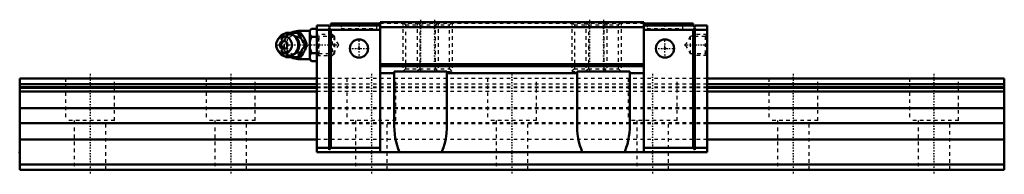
# Model space of a CAD drawing. Header units: millimetres. Extents: x -20 to 260, y -1 to 43.
import ezdxf

# ---------------------------------------------------------------- set-up
doc = ezdxf.new("R2010")
doc.units = ezdxf.units.MM
doc.linetypes.add('Center', pattern=[1.5, 0.45, -0.5, 0.05, -0.5])
doc.linetypes.add('Dashed', pattern=[2, 1, -1])
for name, color, linetype, lineweight in [('2d ConnectionPoints', 7, 'Continuous', 50), ('AM_0', 7, 'Continuous', 50), ('AM_4', 3, 'Continuous', 25), ('AM_5', 3, 'Continuous', 25), ('AM_7', 7, 'Center', 25), ('AM_9', 6, 'Dashed', 25)]:
    doc.layers.add(name, color=color, linetype=linetype, lineweight=lineweight)

# ---------------------------------------------------------------- blocks, each defined once
blk = doc.blocks.new('1_SRG_B_M6F_grease_nipple_joint_0_in_SRG30XC1SS280LPG200BM6F8450001_0')
at = {"layer": 'AM_0'}
for p, q in [((62.5, 39.5), (59.2, 39.5)), ((63, 40.12), (62.5, 39.62)), ((62.5, 39.62), (62.5, 31.38)), ((63, 40.12), (64.5, 40.12)), ((53.7, 37.46), (53.34, 36.94)), ((55.43, 38.7), (55.65, 39)), ((55.65, 39), (59.83, 39)), ((63, 37.81), (64.5, 37.81)), ((53.34, 34.06), (53.7, 33.54)), ((61.27, 35.5), (61.71, 35.5)), ((55.65, 32), (55.42, 32.3)), ((55.65, 32), (59.83, 32)), ((59.2, 31.5), (62.5, 31.5)), ((62.5, 31.38), (63, 30.88)), ((63, 33.19), (64.5, 33.19)), ((63, 30.88), (64.5, 30.88))]:
    blk.add_line(p, q, dxfattribs=at)
for points in [[(63, 40.12), (62.71, 39.8), (62.5, 39.46)], [(59.4, 39), (59.58, 38.45), (59.68, 38.17), (59.8, 37.88), (59.98, 37.48), (60.21, 37.05), (60.45, 36.65), (60.72, 36.25), (61, 35.87), (61.27, 35.5)], [(61.71, 35.5), (61.58, 35.86), (61.45, 36.23), (61.28, 36.63), (61.09, 37.03), (60.78, 37.59), (60.43, 38.16), (60.13, 38.59), (59.83, 39)], [(62.5, 38.47), (62.56, 38.36), (62.75, 38.08), (63, 37.81)], [(63, 37.81), (62.71, 37.17), (62.5, 36.49)], [(61.27, 35.5), (60.87, 34.95), (60.67, 34.67), (60.47, 34.38), (60.22, 33.98), (60, 33.55), (59.81, 33.15), (59.65, 32.75), (59.52, 32.37), (59.4, 32)], [(59.83, 32), (60.1, 32.36), (60.35, 32.73), (60.61, 33.13), (60.85, 33.53), (61.15, 34.09), (61.4, 34.66), (61.56, 35.09), (61.71, 35.5)], [(62.5, 34.51), (62.56, 34.3), (62.75, 33.74), (63, 33.19)], [(63, 33.19), (62.71, 32.87), (62.5, 32.53)], [(62.5, 31.54), (62.56, 31.44), (62.75, 31.15), (63, 30.88)]]:
    blk.add_lwpolyline(points, dxfattribs=at)
for centre, radius, start, end in [((59.2, 35.5), 4, 90, 118.5998), ((56.16, 35.5), 3.3, 270, 90), ((59.2, 35.5), 4, 241.1241, 270)]:
    blk.add_arc(centre, radius, start, end, dxfattribs=at)
for major_axis in [(0, 2.42), (0, -1.12)]:
    blk.add_ellipse((55.15, 35.5), major_axis=major_axis, ratio=0.927184, dxfattribs=at)
blk.add_ellipse((56.16, 35.5), major_axis=(0, 3.3), ratio=0.927184, start_param=2.207257, end_param=7.217521, dxfattribs=at)
at = {"layer": 'AM_4'}
for p, q in [((59.2, 39.5), (59.2, 39.01)), ((59.2, 31.99), (59.2, 31.5))]:
    blk.add_line(p, q, dxfattribs=at)
blk.add_ellipse((56.97, 35.5), major_axis=(0, 2.97), ratio=0.927184, start_param=3.499913, end_param=5.924864, dxfattribs=at)
at = {"layer": 'AM_5', "linetype": 'Dashed'}
blk.add_line((65.04, 32.5), (65.04, 38.5), dxfattribs=at)
at = {"layer": 'AM_7'}
for p, q in [((59.2, 31.3), (59.2, 39.7)), ((56.16, 32.04), (56.16, 38.97)), ((52.69, 35.5), (71.03, 35.5))]:
    blk.add_line(p, q, dxfattribs=at)
at = {"layer": 'AM_9'}
for p, q in [((59.2, 39.01), (59.2, 31.99)), ((68.89, 38.5), (64.5, 38.5)), ((69.5, 37.89), (68.89, 38.5)), ((68.89, 38.5), (68.89, 32.5)), ((69.5, 37.89), (69.5, 33.11)), ((53.78, 35.5), (54.21, 35.5)), ((59.45, 35.52), (59.45, 35.5)), ((59.45, 35.5), (59.45, 35.43)), ((64.5, 32.5), (68.89, 32.5)), ((68.89, 32.5), (69.5, 33.11))]:
    blk.add_line(p, q, dxfattribs=at)
for points in [[(53.78, 35.5), (53.9, 35.86), (54.03, 36.24), (54.1, 36.42)], [(56.08, 39), (55.96, 38.64), (55.82, 38.27), (55.66, 37.87), (55.46, 37.47), (55.16, 36.91), (54.81, 36.34), (54.51, 35.91), (54.21, 35.5)], [(58.21, 33.05), (58.1, 32.98), (57.87, 32.85), (57.62, 32.75), (57.36, 32.68), (57.1, 32.63), (56.83, 32.62), (56.56, 32.63), (56.3, 32.68), (56.04, 32.75), (55.79, 32.86), (55.55, 32.99), (55.32, 33.15), (55.11, 33.33), (54.92, 33.53), (54.75, 33.76), (54.6, 34), (54.47, 34.26), (54.37, 34.53), (54.29, 34.81), (54.24, 35.1), (54.22, 35.39), (54.22, 35.69), (54.25, 35.98), (54.31, 36.26), (54.39, 36.54), (54.5, 36.81), (54.63, 37.06), (54.79, 37.3), (54.96, 37.52), (55.16, 37.72), (55.37, 37.89), (55.6, 38.04), (55.84, 38.17), (56.09, 38.26), (56.34, 38.33), (56.61, 38.37), (56.88, 38.38), (57.14, 38.36), (57.41, 38.31), (57.67, 38.23), (57.92, 38.12), (58.14, 38)], [(54.45, 37.2), (54.59, 37.45), (54.84, 37.85), (55.1, 38.25), (55.38, 38.63), (55.43, 38.7)], [(58.14, 38), (58.15, 37.99), (58.38, 37.83), (58.58, 37.64), (58.67, 37.55)], [(60.36, 36.83), (60.03, 37.16), (59.64, 37.47), (59.2, 37.75)], [(54.08, 34.62), (54.03, 34.75), (53.9, 35.13), (53.78, 35.5)], [(54.21, 35.5), (54.47, 35.14), (54.73, 34.77), (54.99, 34.37), (55.23, 33.97), (55.53, 33.41), (55.78, 32.84), (55.94, 32.41), (56.08, 32)], [(55.42, 32.3), (55.38, 32.36), (55.11, 32.74), (54.85, 33.12), (54.6, 33.53), (54.39, 33.92)], [(59.2, 33.25), (59.66, 33.54), (60.04, 33.85), (60.35, 34.16)], [(60.77, 34.79), (60.88, 35.14), (60.92, 35.49), (60.89, 35.84), (60.78, 36.18), (60.77, 36.19)], [(58.52, 33.3), (58.33, 33.14), (58.21, 33.05)]]:
    blk.add_lwpolyline(points, dxfattribs=at)
blk.add_arc((59.2, 35.5), 4, 118.5998, 241.1241, dxfattribs=at)
for centre, major_axis, start_param, end_param in [((56.16, 35.5), (0, 3.3), 0.934336, 2.207257), ((56.97, 35.5), (0, 2.97), 5.924864, 7.135838), ((58.05, 35.5), (0, -2.57), 2.639469, 6.785309), ((56.97, 35.5), (0, 2.97), 2.211141, 3.499913)]:
    blk.add_ellipse(centre, major_axis=major_axis, ratio=0.927184, start_param=start_param, end_param=end_param, dxfattribs=at)
for centre, major_axis in [((56.7, 35.5), (0, -2.97)), ((58.18, 35.5), (0, -3.44))]:
    blk.add_ellipse(centre, major_axis=major_axis, ratio=0.927184, dxfattribs=at)
blk = doc.blocks.new('2_SRG30XCSSB_M6F1_Slide25_55_0_in_SRG30XC1SS280LPG200BM6F8450001_0')
at = {"layer": 'AM_0'}
for p, q in [((64.5, 41), (64.5, 5)), ((68, 41), (64.5, 41)), ((68, 39.8), (64.5, 39.8)), ((68, 40.5), (68.5, 41)), ((68, 41), (68, 40.5)), ((68, 40.3), (68, 5.7)), ((68.5, 39.8), (68, 40.3)), ((82.5, 41.6), (68.5, 41.6)), ((68.5, 41.6), (68.5, 41)), ((82.5, 41), (68.5, 41)), ((68.5, 39.8), (68.5, 6.2)), ((82.5, 39.8), (68.5, 39.8)), ((82.5, 42), (82.5, 5)), ((157.5, 42), (82.5, 42)), ((157.5, 40.6), (82.5, 40.6)), ((157.5, 42), (157.5, 5)), ((171.5, 41.6), (157.5, 41.6)), ((157.5, 41), (171.5, 41)), ((157.5, 39.8), (171.5, 39.8)), ((171.5, 41), (171.5, 41.6)), ((172, 40.5), (171.5, 41)), ((171.5, 39.8), (172, 40.3)), ((171.5, 39.8), (171.5, 6.2)), ((172, 41), (175.5, 41)), ((172, 41), (172, 40.5)), ((172, 40.3), (172, 5.7)), ((172, 39.8), (175.5, 39.8)), ((175.5, 41), (175.5, 5)), ((157.5, 30), (82.5, 30)), ((157.5, 29.5), (82.5, 29.5)), ((86.5, 12.8), (86.5, 28)), ((86.5, 28), (101.5, 28)), ((101.5, 28), (101.5, 12.8)), ((138.5, 28), (153.5, 28)), ((138.5, 12.8), (138.5, 28)), ((153.5, 28), (153.5, 12.8)), ((86.5, 27.52), (82.5, 27.52)), ((138.5, 27.52), (101.5, 27.52)), ((157.5, 27.52), (153.5, 27.52)), ((68, 6.2), (64.5, 6.2)), ((68, 5.7), (68.5, 6.2)), ((82.5, 6.2), (68.5, 6.2)), ((157.5, 6.2), (171.5, 6.2)), ((172, 5.7), (171.5, 6.2)), ((172, 6.2), (175.5, 6.2)), ((175.5, 5), (64.5, 5))]:
    blk.add_line(p, q, dxfattribs=at)
for points in [[(88, 5), (87.63, 5.94), (87.31, 6.92), (87.04, 7.96), (86.82, 9.03), (86.66, 10.12), (86.55, 11.24), (86.5, 12.37), (86.5, 12.8)], [(101.5, 12.8), (101.47, 11.66), (101.39, 10.54), (101.24, 9.43), (101.05, 8.35), (100.8, 7.3), (100.5, 6.3), (100.14, 5.34), (100, 5)], [(140, 5), (139.63, 5.94), (139.31, 6.92), (139.04, 7.96), (138.82, 9.03), (138.66, 10.12), (138.55, 11.24), (138.5, 12.37), (138.5, 12.8)], [(153.5, 12.8), (153.47, 11.66), (153.39, 10.54), (153.24, 9.43), (153.05, 8.35), (152.8, 7.3), (152.5, 6.3), (152.14, 5.34), (152, 5)]]:
    blk.add_lwpolyline(points, dxfattribs=at)
for centre in [(76.5, 34.5), (163.5, 34.5)]:
    blk.add_circle(centre, 2.6, dxfattribs=at)
at = {"layer": 'AM_5', "linetype": 'Dashed'}
for p, q in [((89, 42), (89, 28)), ((93, 42), (93, 28)), ((99, 42), (99, 28)), ((103, 42), (103, 28)), ((137, 42), (137, 28)), ((141, 42), (141, 28)), ((147, 42), (147, 28)), ((151, 42), (151, 28)), ((68.5, 38.5), (68.5, 32.5)), ((171.1, 37.96), (171.5, 38.5)), ((175.5, 38.5), (171.5, 38.5)), ((171.5, 38.5), (171.5, 32.5)), ((171.1, 33.04), (171.5, 32.5)), ((175.5, 32.5), (171.5, 32.5))]:
    blk.add_line(p, q, dxfattribs=at)
at = {"layer": 'AM_7'}
for p, q in [((94, 42.7), (94, 27.3)), ((98, 42.7), (98, 27.3)), ((142, 42.7), (142, 27.3)), ((146, 42.7), (146, 27.3)), ((76.5, 41.67), (76.5, 40.13)), ((163.5, 41.67), (163.5, 40.13)), ((76.5, 31.77), (76.5, 37.23)), ((163.5, 31.77), (163.5, 37.23)), ((73.77, 34.5), (79.23, 34.5)), ((160.77, 34.5), (166.23, 34.5)), ((168.97, 35.5), (175.81, 35.5))]:
    blk.add_line(p, q, dxfattribs=at)
at = {"layer": 'AM_9'}
for p, q in [((71.4, 41.6), (71.4, 40.2)), ((71.4, 40.2), (81.6, 40.2)), ((81.6, 40.2), (81.6, 41.6)), ((157.5, 41.6), (82.5, 41.6)), ((89, 42), (89.75, 41.25)), ((89.75, 41.25), (89.75, 28.75)), ((89.75, 41.25), (102.25, 41.25)), ((93, 42), (93.75, 41.25)), ((93.75, 41.25), (93.75, 28.75)), ((98.25, 41.25), (99, 42)), ((98.25, 28.75), (98.25, 41.25)), ((102.25, 41.25), (103, 42)), ((102.25, 28.75), (102.25, 41.25)), ((137, 42), (137.75, 41.25)), ((137.75, 41.25), (137.75, 28.75)), ((137.75, 41.25), (150.25, 41.25)), ((141, 42), (141.75, 41.25)), ((141.75, 41.25), (141.75, 28.75)), ((146.25, 41.25), (147, 42)), ((146.25, 28.75), (146.25, 41.25)), ((150.25, 41.25), (151, 42)), ((150.25, 28.75), (150.25, 41.25)), ((158.4, 41.6), (158.4, 40.2)), ((158.4, 40.2), (168.6, 40.2)), ((168.6, 40.2), (168.6, 41.6)), ((65.04, 37.96), (64.5, 38.5)), ((69.3, 37.96), (65.04, 37.96)), ((65.04, 37.96), (65.04, 33.04)), ((70.72, 35.5), (69.3, 37.96)), ((69.3, 37.96), (69.3, 33.04)), ((170.7, 37.96), (169.28, 35.5)), ((174.96, 37.96), (170.7, 37.96)), ((170.7, 37.96), (170.7, 33.04)), ((175.5, 38.5), (174.96, 37.96)), ((174.96, 37.96), (174.96, 33.04)), ((69.3, 33.04), (70.72, 35.5)), ((169.28, 35.5), (170.7, 33.04)), ((64.5, 32.5), (65.04, 33.04)), ((65.04, 33.04), (69.3, 33.04)), ((170.7, 33.04), (174.96, 33.04)), ((174.96, 33.04), (175.5, 32.5)), ((89.75, 28.75), (89, 28)), ((89.75, 28.75), (102.25, 28.75)), ((93.75, 28.75), (93, 28)), ((99, 28), (98.25, 28.75)), ((101.5, 28), (103, 28)), ((103, 28), (102.25, 28.75)), ((137.75, 28.75), (137, 28)), ((137, 28), (138.5, 28)), ((137.75, 28.75), (150.25, 28.75)), ((141.75, 28.75), (141, 28)), ((147, 28), (146.25, 28.75)), ((151, 28), (150.25, 28.75)), ((175.5, 26), (64.5, 26)), ((175.5, 24.34), (64.5, 24.34)), ((175.5, 23.52), (64.5, 23.52)), ((175.5, 23.27), (64.5, 23.27)), ((175.5, 22.3), (64.5, 22.3)), ((175.5, 17.59), (64.5, 17.59)), ((175.5, 17.38), (64.5, 17.38)), ((175.5, 13.32), (64.5, 13.32)), ((175.5, 13.11), (64.5, 13.11)), ((175.5, 8.6), (64.5, 8.6))]:
    blk.add_line(p, q, dxfattribs=at)
blk = doc.blocks.new('3_SRG30XC28020_Track_0_in_SRG30XC1SS280LPG200BM6F8450001_0')
at = {"layer": 'AM_0'}
for p, q in [((64.5, 26), (-20, 26)), ((-20, 26), (-20, 0)), ((260, 26), (175.5, 26)), ((260, 26), (260, 0)), ((64.5, 24.34), (-20, 24.34)), ((64.5, 23.52), (-20, 23.52)), ((64.5, 23.27), (-20, 23.27)), ((260, 24.34), (175.5, 24.34)), ((260, 23.52), (175.5, 23.52)), ((260, 23.27), (175.5, 23.27)), ((64.5, 22.3), (-20, 22.3)), ((260, 22.3), (175.5, 22.3)), ((64.5, 8.6), (-20, 8.6)), ((260, 8.6), (175.5, 8.6)), ((260, 1.5), (-20, 1.5)), ((260, 0), (-20, 0))]:
    blk.add_line(p, q, dxfattribs=at)
at = {"layer": 'AM_4'}
for p, q in [((64.5, 17.59), (-20, 17.59)), ((64.5, 17.38), (-20, 17.38)), ((260, 17.59), (175.5, 17.59)), ((260, 17.38), (175.5, 17.38)), ((64.5, 13.32), (-20, 13.32)), ((64.5, 13.11), (-20, 13.11)), ((260, 13.32), (175.5, 13.32)), ((260, 13.11), (175.5, 13.11))]:
    blk.add_line(p, q, dxfattribs=at)
at = {"layer": 'AM_7'}
for p, q in [((0, 27.3), (0, -1.3)), ((40, 27.3), (40, -1.3)), ((80, 27.3), (80, -1.3)), ((120, 27.3), (120, -1.3)), ((160, 27.3), (160, -1.3)), ((200, 27.3), (200, -1.3)), ((240, 27.3), (240, -1.3))]:
    blk.add_line(p, q, dxfattribs=at)
at = {"layer": 'AM_9'}
for p, q in [((-7, 26), (-7, 14)), ((7, 14), (7, 26)), ((33, 26), (33, 14)), ((47, 14), (47, 26)), ((175.5, 26), (64.5, 26)), ((73, 26), (73, 14)), ((87, 14), (87, 26)), ((113, 26), (113, 14)), ((127, 14), (127, 26)), ((153, 26), (153, 14)), ((167, 14), (167, 26)), ((193, 26), (193, 14)), ((207, 14), (207, 26)), ((233, 26), (233, 14)), ((247, 14), (247, 26)), ((175.5, 24.34), (64.5, 24.34)), ((175.5, 23.52), (64.5, 23.52)), ((175.5, 23.27), (64.5, 23.27)), ((175.5, 22.3), (64.5, 22.3)), ((175.5, 17.59), (64.5, 17.59)), ((175.5, 17.38), (64.5, 17.38)), ((7, 14), (-7, 14)), ((-4.5, 14), (-4.5, 0)), ((4.5, 0), (4.5, 14)), ((47, 14), (33, 14)), ((35.5, 14), (35.5, 0)), ((44.5, 0), (44.5, 14)), ((87, 14), (73, 14)), ((75.5, 14), (75.5, 0)), ((84.5, 0), (84.5, 14)), ((127, 14), (113, 14)), ((115.5, 14), (115.5, 0)), ((124.5, 0), (124.5, 14)), ((167, 14), (153, 14)), ((155.5, 14), (155.5, 0)), ((164.5, 0), (164.5, 14)), ((207, 14), (193, 14)), ((195.5, 14), (195.5, 0)), ((204.5, 0), (204.5, 14)), ((247, 14), (233, 14)), ((235.5, 14), (235.5, 0)), ((244.5, 0), (244.5, 14)), ((175.5, 13.32), (64.5, 13.32)), ((175.5, 13.11), (64.5, 13.11)), ((175.5, 8.6), (64.5, 8.6))]:
    blk.add_line(p, q, dxfattribs=at)

msp = doc.modelspace()

# ---------------------------------------------------------------- linework, layer by layer
at = {"layer": '2d ConnectionPoints'}
for p in [(64.5, 35.5), (76.5, 34.5), (76.5, 34.5), (163.5, 34.5), (163.5, 34.5), (175.5, 35.5), (-20, 5), (120, 5), (0, 0), (0, 0)]:
    msp.add_point(p, dxfattribs=at)

# ---------------------------------------------------------------- block references
for name in ['2_SRG30XCSSB_M6F1_Slide25_55_0_in_SRG30XC1SS280LPG200BM6F8450001_0', '1_SRG_B_M6F_grease_nipple_joint_0_in_SRG30XC1SS280LPG200BM6F8450001_0', '3_SRG30XC28020_Track_0_in_SRG30XC1SS280LPG200BM6F8450001_0']:
    msp.add_blockref(name, (0, 0))

doc.saveas('drawing.dxf')
